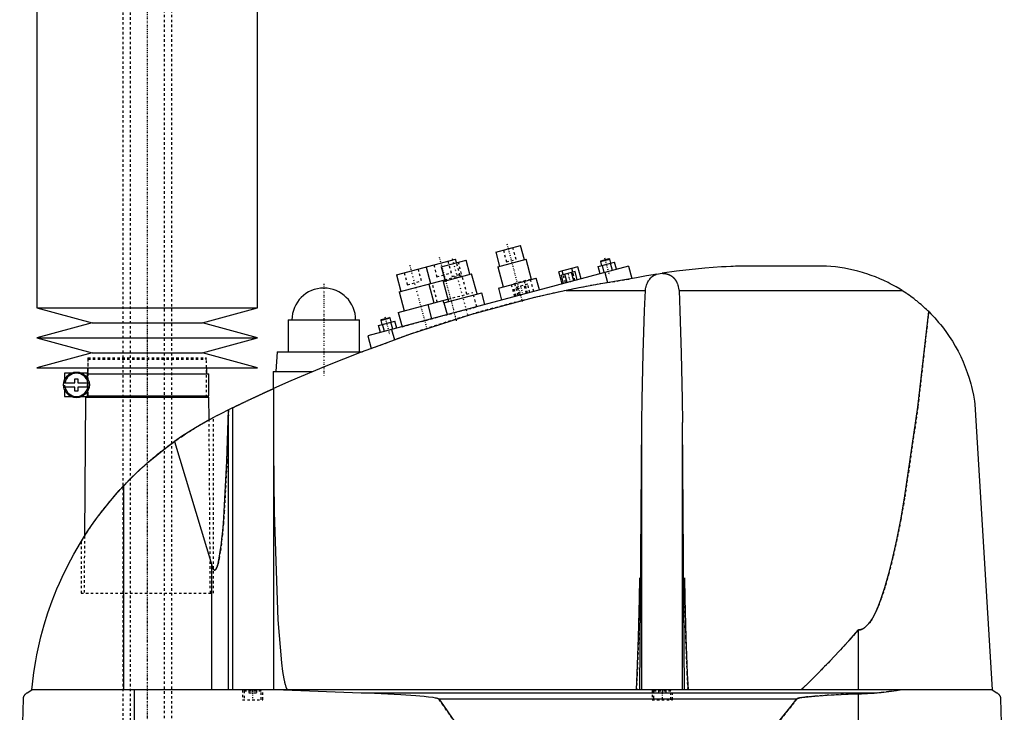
# Model space of a CAD drawing. Extents: x -602 to 139, y -144 to 599.
# Tile 3 of 7: x -602 to -200, y 68 to 351. Entities that reach past the tile are written whole.
import ezdxf

# ---------------------------------------------------------------- set-up
doc = ezdxf.new("R2010")
doc.units = 0
doc.linetypes.add('CENTER', pattern=[1.5, 0.45, -0.5, 0.05, -0.5])
doc.linetypes.add('DASHED', pattern=[2, 1, -1])
for name, color, linetype in [('AM_0', 7, 'CONTINUOUS'), ('AM_3', 7, 'DASHED'), ('AM_7', 7, 'CENTER')]:
    doc.layers.add(name, color=color, linetype=linetype)

msp = doc.modelspace()

# ---------------------------------------------------------------- linework, layer by layer
at = {"layer": 'AM_0', "color": 7, "linetype": 'CONTINUOUS'}
for p, q in [((-595, 375), (-595, 232.9)), ((-505, 232.9), (-505, 375)), ((-407.9, 255.65), (-397.76, 258.36)), ((-396.21, 252.57), (-397.76, 258.36)), ((-407.9, 255.65), (-406.35, 249.85)), ((-365.03, 252.12), (-361.65, 253.03)), ((-361.34, 252.85), (-361.65, 253.03)), ((-353.75, 249.97), (-460, 221.5)), ((-448.38, 246.36), (-424.23, 252.83)), ((-436.3, 249.59), (-434.49, 242.83)), ((-430.12, 249.69), (-419.98, 252.41)), ((-430.12, 249.69), (-428.57, 243.9)), ((-423.84, 251.38), (-424.23, 252.83)), ((-418.42, 246.62), (-419.98, 252.41)), ((-407.07, 249.66), (-395.48, 252.76)), ((-407.07, 249.66), (-404.87, 241.45)), ((-393.28, 244.55), (-395.48, 252.76)), ((-374.39, 249.72), (-382.11, 247.65)), ((-376.48, 247.5), (-376.89, 249.05)), ((-373.07, 244.79), (-374.39, 249.72)), ((-366.08, 249.77), (-359.39, 251.56)), ((-365.3, 246.87), (-366.08, 249.77)), ((-365.21, 251.82), (-361.34, 252.85)), ((-365.03, 252.12), (-365.21, 251.82)), ((-365.21, 251.82), (-364.75, 250.13)), ((-363.63, 247.32), (-364.41, 250.22)), ((-360.89, 251.16), (-361.34, 252.85)), ((-360.29, 248.22), (-361.06, 251.12)), ((-358.61, 248.67), (-359.39, 251.56)), ((-353.75, 249.97), (-352.38, 244.86)), ((-274, 250), (-305.5, 250)), ((-448.38, 246.36), (-446.56, 239.59)), ((-429.29, 243.7), (-417.7, 246.81)), ((-415.5, 238.6), (-417.7, 246.81)), ((-406.81, 240.93), (-391.35, 245.07)), ((-390.06, 240.24), (-391.35, 245.07)), ((-380.79, 242.72), (-382.11, 247.65)), ((-375.53, 247.76), (-381.11, 246.26)), ((-380.2, 242.88), (-381.11, 246.26)), ((-380.34, 246.47), (-380.76, 248.01)), ((-378.81, 243.26), (-379.71, 246.64)), ((-376.02, 244), (-376.93, 247.38)), ((-374.62, 244.38), (-375.53, 247.76)), ((-363.41, 247.38), (-362.3, 243.24)), ((-342.28, 246.66), (-340.04, 247.02)), ((-447.29, 239.4), (-428.69, 244.38)), ((-435.21, 242.63), (-433.14, 234.91)), ((-429.29, 243.7), (-427.09, 235.49)), ((-406.81, 240.93), (-405.51, 236.1)), ((-447.29, 239.4), (-445.22, 231.67)), ((-429.02, 234.98), (-413.57, 239.12)), ((-412.27, 234.29), (-413.57, 239.12)), ((-379.16, 240), (-346.87, 240)), ((-333.13, 240), (-242.19, 240)), ((-595, 232.9), (-572.5, 226.8)), ((-595, 232.9), (-505, 232.9)), ((-527.5, 226.8), (-505, 232.9)), ((-447.63, 231.03), (-427.35, 236.46)), ((-435.56, 234.26), (-434.01, 228.47)), ((-429.02, 234.98), (-427.73, 230.15)), ((-454.62, 228.12), (-451.24, 229.02)), ((-450.93, 228.85), (-451.24, 229.02)), ((-447.63, 231.03), (-446.08, 225.23)), ((-572.5, 226.8), (-595, 220.7)), ((-572.5, 226.8), (-527.5, 226.8)), ((-505, 220.7), (-527.5, 226.8)), ((-492.5, 228), (-492.5, 215)), ((-492.5, 228), (-463.5, 228)), ((-463.5, 215), (-463.5, 228)), ((-455.67, 225.77), (-448.98, 227.56)), ((-454.89, 222.87), (-455.67, 225.77)), ((-454.8, 227.81), (-450.93, 228.85)), ((-454.62, 228.12), (-454.8, 227.81)), ((-454.8, 227.81), (-454.34, 226.12)), ((-453.22, 223.32), (-454, 226.21)), ((-450.48, 227.16), (-450.93, 228.85)), ((-449.88, 224.21), (-450.65, 227.11)), ((-448.2, 224.66), (-448.98, 227.56)), ((-460, 221.5), (-458.62, 216.36)), ((-450.34, 224.09), (-449.21, 219.86)), ((-595, 220.7), (-572.5, 214.6)), ((-595, 220.7), (-505, 220.7)), ((-527.5, 214.6), (-505, 220.7)), ((-572.5, 214.6), (-595, 208.5)), ((-572.5, 214.6), (-527.5, 214.6)), ((-505, 208.5), (-527.5, 214.6)), ((-497, 215), (-497.5, 207)), ((-497, 215), (-462.27, 215)), ((-595, 208.5), (-505, 208.5)), ((-583.75, 206.3), (-583.75, 203.38)), ((-580.98, 206.3), (-583.75, 206.3)), ((-574.4, 206.3), (-576.72, 206.3)), ((-574.4, 204.29), (-574.4, 206.3)), ((-574.4, 206), (-524.85, 206)), ((-574.35, 208.5), (-574.35, 206)), ((-525.65, 206), (-525.65, 208.5)), ((-524.85, 197), (-524.85, 206)), ((-498.65, 207), (-498.65, 199.94)), ((-498.65, 207), (-482.43, 207)), ((-584.02, 202.4), (-579.45, 202.4)), ((-579.45, 202.4), (-579.45, 204)), ((-579.45, 204), (-578.25, 204)), ((-578.25, 204), (-578.25, 202.4)), ((-578.25, 202.4), (-573.68, 202.4)), ((-579.45, 200.6), (-584.02, 200.6)), ((-583.75, 199.62), (-583.75, 196.7)), ((-579.45, 199), (-579.45, 200.6)), ((-578.25, 199), (-579.45, 199)), ((-578.25, 200.6), (-578.25, 199)), ((-573.68, 200.6), (-578.25, 200.6)), ((-574.4, 196.7), (-574.4, 198.71)), ((-574.4, 197), (-524.85, 197)), ((-574.35, 197), (-574.35, 196.5)), ((-525.65, 196.5), (-525.65, 197)), ((-498.5, 200.01), (-498.5, 77.05)), ((-583.75, 196.7), (-580.98, 196.7)), ((-576.72, 196.7), (-574.4, 196.7)), ((-575.17, 196.5), (-575.58, 139.77)), ((-575.17, 196.5), (-524.83, 196.5)), ((-524.76, 187.27), (-524.83, 196.5)), ((-212.5, 193.62), (-205.5, 77.05)), ((-521.5, 189), (-515.04, 192.21)), ((-516.82, 77.05), (-516.82, 191.34)), ((-515.04, 77.05), (-515.04, 192.21)), ((-524.76, 187.27), (-523, 188.22)), ((-349.12, 77.05), (-348.33, 186.12)), ((-348.33, 77.05), (-348.33, 186.12)), ((-330.88, 77.05), (-331.67, 186.12)), ((-331.67, 77.05), (-331.67, 186.12)), ((-538.83, 178.45), (-523.7, 127.93)), ((-559.54, 77.05), (-559.54, 160.38)), ((-577, 137.5), (-575.58, 139.76)), ((-523.7, 77.05), (-523.7, 127.93)), ((-260, 77.05), (-260, 101.49)), ((-599, 75.85), (-597, 77.05)), ((-205.5, 77.05), (-597, 77.05)), ((-555.15, 16.5), (-555.15, 77.05)), ((-494.4, 77.05), (-462.76, 75.85)), ((-205.5, 77.05), (-203.5, 75.85)), ((-602, 16.5), (-600.5, 73.35)), ((-462.76, 75.85), (-252.3, 75.85)), ((-431.04, 73.35), (-285.14, 73.35)), ((-260, 16.5), (-260, 75.49)), ((-202, 73.35), (-200.5, 16.5))]:
    msp.add_line(p, q, dxfattribs=at)
for points in [[(-305.5, 250, 0), (-306.43, 249.98, 0), (-308.3, 249.94, 0), (-310.18, 249.88, 0), (-311.12, 249.84, 0), (-312.06, 249.8, 0), (-313.96, 249.72, 0), (-315.86, 249.61, 0), (-322.58, 249.13, 0), (-334.21, 247.86, 0), (-340.04, 247.02, 0)], [(-242.19, 240, 0), (-242.98, 240.49, 0), (-244.59, 241.45, 0), (-246.23, 242.36, 0), (-247.06, 242.79, 0), (-247.9, 243.22, 0), (-249.59, 244.04, 0), (-251.31, 244.8, 0), (-253.05, 245.52, 0), (-254.82, 246.19, 0), (-256.6, 246.8, 0), (-257.49, 247.09, 0), (-258.39, 247.36, 0), (-260.2, 247.87, 0), (-262.01, 248.33, 0), (-263.84, 248.73, 0), (-265.68, 249.08, 0), (-267.52, 249.38, 0), (-268.44, 249.51, 0), (-269.37, 249.62, 0), (-271.22, 249.81, 0), (-273.07, 249.95, 0), (-274, 250, 0)], [(-350.5, 245.15, 0), (-355.36, 244.4, 0), (-364.99, 242.76, 0), (-374.48, 240.96, 0), (-379.16, 240, 0)], [(-342.28, 246.66, 0), (-343.66, 246.42, 0), (-346.4, 245.94, 0), (-349.14, 245.42, 0), (-350.5, 245.15, 0)], [(-346.87, 240, 0), (-346.84, 240.25, 0), (-346.75, 240.74, 0), (-346.65, 241.22, 0), (-346.59, 241.46, 0), (-346.53, 241.7, 0), (-346.39, 242.17, 0), (-346.23, 242.63, 0), (-346.05, 243.07, 0), (-345.85, 243.5, 0), (-345.63, 243.91, 0), (-345.51, 244.11, 0), (-345.38, 244.3, 0), (-345.11, 244.67, 0), (-344.82, 245.02, 0), (-344.64, 245.21, 0), (-344.59, 245.26, 0), (-344.53, 245.32, 0), (-344.51, 245.34, 0), (-344.48, 245.37, 0), (-344.42, 245.42, 0), (-344.37, 245.47, 0), (-344.31, 245.52, 0), (-344.25, 245.57, 0), (-344.19, 245.61, 0), (-344.17, 245.64, 0), (-344.14, 245.66, 0), (-344.08, 245.71, 0), (-344.02, 245.75, 0), (-343.96, 245.8, 0), (-343.89, 245.84, 0), (-343.83, 245.89, 0), (-343.8, 245.91, 0), (-343.77, 245.93, 0), (-343.71, 245.97, 0), (-343.64, 246.01, 0), (-343.61, 246.03, 0), (-343.58, 246.05, 0), (-343.51, 246.09, 0), (-343.44, 246.13, 0), (-343.41, 246.15, 0), (-343.37, 246.17, 0), (-343.31, 246.21, 0), (-343.24, 246.25, 0), (-343.16, 246.29, 0), (-343.09, 246.32, 0), (-343.02, 246.36, 0), (-342.98, 246.38, 0), (-342.94, 246.39, 0), (-342.87, 246.43, 0), (-342.79, 246.46, 0), (-342.72, 246.49, 0), (-342.64, 246.53, 0), (-342.56, 246.56, 0), (-342.52, 246.57, 0), (-342.48, 246.59, 0), (-342.4, 246.61, 0), (-342.32, 246.64, 0), (-342.28, 246.66, 0)], [(-340.04, 247.02, 0), (-339.98, 247.02, 0), (-339.88, 247.02, 0), (-339.78, 247.02, 0), (-339.72, 247.01, 0), (-339.67, 247.01, 0), (-339.57, 247.01, 0), (-339.46, 247, 0), (-339.35, 246.99, 0), (-339.25, 246.98, 0), (-339.14, 246.97, 0), (-339.09, 246.96, 0), (-339.03, 246.96, 0), (-338.93, 246.94, 0), (-338.82, 246.93, 0), (-338.71, 246.91, 0), (-338.6, 246.89, 0), (-338.5, 246.87, 0), (-338.45, 246.86, 0), (-338.39, 246.84, 0), (-338.29, 246.82, 0), (-338.18, 246.79, 0), (-338.13, 246.78, 0), (-338.08, 246.77, 0), (-337.97, 246.74, 0), (-337.87, 246.71, 0), (-337.82, 246.69, 0), (-337.77, 246.67, 0), (-337.67, 246.64, 0), (-337.57, 246.6, 0), (-337.47, 246.57, 0), (-337.37, 246.53, 0), (-337.27, 246.49, 0), (-337.22, 246.47, 0), (-337.18, 246.45, 0), (-337.08, 246.41, 0), (-336.99, 246.36, 0), (-336.9, 246.32, 0), (-336.81, 246.27, 0), (-336.72, 246.22, 0), (-336.67, 246.2, 0), (-336.63, 246.18, 0), (-336.54, 246.13, 0), (-336.46, 246.08, 0), (-336.38, 246.03, 0), (-336.3, 245.97, 0), (-336.22, 245.92, 0), (-336.18, 245.89, 0), (-336.14, 245.87, 0), (-336.06, 245.81, 0), (-335.99, 245.76, 0), (-335.91, 245.7, 0), (-335.84, 245.64, 0), (-335.76, 245.58, 0), (-335.73, 245.55, 0), (-335.69, 245.52, 0), (-335.62, 245.46, 0), (-335.55, 245.39, 0), (-335.48, 245.33, 0), (-335.41, 245.26, 0), (-335.34, 245.2, 0), (-335.31, 245.16, 0), (-335.28, 245.13, 0), (-335.21, 245.06, 0), (-335.15, 244.99, 0), (-335.12, 244.95, 0), (-335.09, 244.92, 0), (-335.03, 244.85, 0), (-334.96, 244.77, 0), (-334.93, 244.74, 0), (-334.91, 244.7, 0), (-334.85, 244.62, 0), (-334.79, 244.55, 0), (-334.73, 244.47, 0), (-334.68, 244.39, 0), (-334.62, 244.31, 0), (-334.6, 244.27, 0), (-334.57, 244.23, 0), (-334.52, 244.15, 0), (-334.47, 244.07, 0), (-334.42, 243.99, 0), (-334.37, 243.9, 0), (-334.32, 243.82, 0), (-334.29, 243.78, 0), (-334.27, 243.73, 0), (-334.22, 243.65, 0), (-334.18, 243.56, 0), (-334.13, 243.47, 0), (-334.09, 243.38, 0), (-334.05, 243.3, 0), (-334.03, 243.25, 0), (-334.01, 243.21, 0), (-333.97, 243.11, 0), (-333.93, 243.02, 0), (-333.8, 242.7, 0), (-333.6, 242.12, 0), (-333.51, 241.83, 0), (-333.43, 241.53, 0), (-333.29, 240.92, 0), (-333.17, 240.31, 0), (-333.13, 240, 0)], [(-379.16, 240, 0), (-392.11, 237.1, 0), (-417.78, 230.27, 0), (-443.04, 222.09, 0), (-455.5, 217.5, 0)], [(-348.33, 186.12, 0), (-348.19, 195.73, 0), (-347.78, 214.34, 0), (-347.21, 231.8, 0), (-346.87, 240, 0)], [(-333.13, 240, 0), (-332.79, 231.8, 0), (-332.22, 214.34, 0), (-331.81, 195.73, 0), (-331.67, 186.12, 0)], [(-231.34, 231.39, 0), (-231.62, 231.66, 0), (-232.17, 232.2, 0), (-232.73, 232.73, 0), (-233.02, 232.99, 0), (-233.3, 233.25, 0), (-233.88, 233.76, 0), (-234.46, 234.27, 0), (-235.04, 234.77, 0), (-235.64, 235.26, 0), (-236.23, 235.75, 0), (-236.53, 235.99, 0), (-236.84, 236.23, 0), (-237.45, 236.7, 0), (-238.06, 237.16, 0), (-238.68, 237.62, 0), (-239.31, 238.07, 0), (-239.94, 238.51, 0), (-240.26, 238.73, 0), (-240.58, 238.95, 0), (-241.22, 239.37, 0), (-241.86, 239.79, 0), (-242.19, 240, 0)], [(-260, 101.49, 0), (-259.98, 101.49, 0), (-259.93, 101.49, 0), (-259.88, 101.49, 0), (-259.86, 101.5, 0), (-259.84, 101.5, 0), (-259.79, 101.5, 0), (-259.74, 101.5, 0), (-259.7, 101.51, 0), (-259.65, 101.51, 0), (-259.6, 101.52, 0), (-259.58, 101.52, 0), (-259.56, 101.52, 0), (-259.51, 101.53, 0), (-259.47, 101.53, 0), (-259.42, 101.54, 0), (-259.37, 101.55, 0), (-259.33, 101.56, 0), (-259.3, 101.56, 0), (-259.28, 101.57, 0), (-259.23, 101.58, 0), (-259.19, 101.59, 0), (-259.16, 101.6, 0), (-259.14, 101.6, 0), (-259.09, 101.61, 0), (-259.05, 101.63, 0), (-259.02, 101.63, 0), (-259, 101.64, 0), (-258.95, 101.65, 0), (-258.91, 101.67, 0), (-258.86, 101.68, 0), (-258.82, 101.7, 0), (-258.77, 101.72, 0), (-258.75, 101.72, 0), (-258.72, 101.73, 0), (-258.68, 101.75, 0), (-258.63, 101.77, 0), (-258.47, 101.84, 0), (-258.19, 101.97, 0), (-257.91, 102.13, 0), (-257.63, 102.32, 0), (-257.49, 102.42, 0), (-257.35, 102.52, 0), (-257.07, 102.75, 0), (-256.8, 103, 0), (-256.52, 103.28, 0), (-256.24, 103.57, 0), (-255.96, 103.89, 0), (-255.82, 104.06, 0), (-255.68, 104.23, 0), (-255.4, 104.6, 0), (-255.13, 104.99, 0), (-254.99, 105.19, 0), (-254.85, 105.4, 0), (-254.57, 105.83, 0), (-254.29, 106.29, 0), (-254.16, 106.52, 0), (-254.02, 106.76, 0), (-253.74, 107.26, 0), (-253.46, 107.79, 0), (-253.19, 108.34, 0), (-252.91, 108.9, 0), (-252.63, 109.5, 0), (-252.49, 109.8, 0), (-252.36, 110.11, 0), (-252.08, 110.75, 0), (-251.8, 111.41, 0), (-250.84, 113.89, 0), (-249.19, 118.8, 0), (-247.56, 124.51, 0), (-245.93, 131.02, 0), (-245.13, 134.57, 0), (-244.32, 138.32, 0), (-242.72, 146.42, 0), (-241.14, 155.29, 0), (-235.75, 192.38, 0), (-231.34, 231.39, 0)], [(-231.34, 231.39, 0), (-230.49, 230.54, 0), (-228.85, 228.8, 0), (-227.27, 227, 0), (-226.51, 226.08, 0), (-225.76, 225.15, 0), (-224.33, 223.25, 0), (-222.97, 221.3, 0), (-221.68, 219.31, 0), (-220.48, 217.28, 0), (-219.34, 215.2, 0), (-218.8, 214.15, 0), (-218.29, 213.09, 0), (-217.31, 210.94, 0), (-216.41, 208.76, 0), (-215.58, 206.54, 0), (-214.84, 204.28, 0), (-214.17, 201.98, 0), (-213.87, 200.82, 0), (-213.59, 199.65, 0), (-213.09, 197.27, 0), (-212.68, 194.85, 0), (-212.5, 193.62, 0)], [(-455.5, 217.5, 0), (-462.76, 214.82, 0), (-477.17, 209.17, 0), (-491.43, 203.15, 0), (-498.5, 200.01, 0)], [(-515.04, 192.21, 0), (-515, 192.23, 0), (-514.92, 192.27, 0), (-514.83, 192.31, 0), (-514.79, 192.34, 0), (-514.74, 192.36, 0), (-514.64, 192.41, 0), (-514.54, 192.46, 0), (-514.43, 192.51, 0), (-514.31, 192.57, 0), (-514.19, 192.63, 0), (-514.13, 192.66, 0), (-514.07, 192.69, 0), (-513.94, 192.75, 0), (-513.81, 192.82, 0), (-513.67, 192.88, 0), (-513.53, 192.95, 0), (-513.39, 193.02, 0), (-513.32, 193.05, 0), (-513.24, 193.09, 0), (-513.09, 193.16, 0), (-512.94, 193.23, 0), (-512.87, 193.27, 0), (-512.79, 193.31, 0), (-512.63, 193.39, 0), (-512.47, 193.47, 0), (-512.38, 193.51, 0), (-512.3, 193.55, 0), (-512.13, 193.63, 0), (-511.95, 193.71, 0), (-511.77, 193.8, 0), (-511.59, 193.89, 0), (-511.4, 193.98, 0), (-511.31, 194.02, 0), (-511.22, 194.07, 0), (-511.02, 194.16, 0), (-510.83, 194.26, 0), (-510.63, 194.35, 0), (-510.43, 194.45, 0), (-510.23, 194.54, 0), (-510.13, 194.59, 0), (-510.03, 194.64, 0), (-509.82, 194.74, 0), (-509.61, 194.84, 0), (-509.41, 194.94, 0), (-509.2, 195.04, 0), (-508.99, 195.14, 0), (-508.88, 195.19, 0), (-508.78, 195.24, 0), (-508.57, 195.34, 0), (-508.36, 195.44, 0), (-508.15, 195.54, 0), (-507.94, 195.64, 0), (-507.73, 195.73, 0), (-507.62, 195.78, 0), (-507.52, 195.83, 0), (-507.31, 195.93, 0), (-507.11, 196.03, 0), (-506.91, 196.12, 0), (-506.7, 196.22, 0), (-506.49, 196.32, 0), (-506.39, 196.37, 0), (-506.29, 196.41, 0), (-506.08, 196.51, 0), (-505.87, 196.61, 0), (-505.76, 196.66, 0), (-505.66, 196.71, 0), (-505.45, 196.81, 0), (-505.24, 196.91, 0), (-505.13, 196.96, 0), (-505.03, 197.01, 0), (-504.82, 197.1, 0), (-504.61, 197.2, 0), (-504.4, 197.3, 0), (-504.19, 197.39, 0), (-503.98, 197.49, 0), (-503.88, 197.54, 0), (-503.78, 197.59, 0), (-503.58, 197.68, 0), (-503.38, 197.77, 0), (-503.18, 197.86, 0), (-502.98, 197.95, 0), (-502.79, 198.04, 0), (-502.69, 198.09, 0), (-502.6, 198.13, 0), (-502.41, 198.22, 0), (-502.23, 198.3, 0), (-502.05, 198.39, 0), (-501.87, 198.47, 0), (-501.7, 198.55, 0), (-501.61, 198.59, 0), (-501.53, 198.62, 0), (-501.37, 198.7, 0), (-501.2, 198.77, 0), (-501.05, 198.85, 0), (-500.9, 198.91, 0), (-500.75, 198.98, 0), (-500.68, 199.02, 0), (-500.6, 199.05, 0), (-500.46, 199.11, 0), (-500.32, 199.18, 0), (-500.19, 199.24, 0), (-500.05, 199.3, 0), (-499.92, 199.36, 0), (-499.86, 199.39, 0), (-499.8, 199.42, 0), (-499.68, 199.47, 0), (-499.57, 199.52, 0), (-499.51, 199.55, 0), (-499.46, 199.57, 0), (-499.35, 199.62, 0), (-499.25, 199.66, 0), (-499.21, 199.69, 0), (-499.16, 199.71, 0), (-499.07, 199.75, 0), (-498.99, 199.78, 0), (-498.91, 199.82, 0), (-498.84, 199.85, 0), (-498.78, 199.88, 0), (-498.75, 199.89, 0), (-498.73, 199.9, 0), (-498.67, 199.93, 0), (-498.63, 199.95, 0), (-498.59, 199.96, 0), (-498.56, 199.98, 0), (-498.54, 199.99, 0), (-498.53, 199.99, 0), (-498.52, 200, 0), (-498.51, 200, 0), (-498.5, 200.01, 0), (-498.5, 200.01, 0)], [(-521.5, 189, 0), (-524.49, 187.42, 0), (-530.36, 184.04, 0), (-536.05, 180.38, 0), (-538.83, 178.45, 0)], [(-523.7, 127.93, 0), (-523.67, 127.8, 0), (-523.59, 127.55, 0), (-523.51, 127.33, 0), (-523.47, 127.22, 0), (-523.43, 127.12, 0), (-523.35, 126.92, 0), (-523.27, 126.75, 0), (-523.19, 126.59, 0), (-523.11, 126.45, 0), (-523.03, 126.32, 0), (-522.99, 126.27, 0), (-522.99, 126.26, 0), (-522.97, 126.24, 0), (-522.96, 126.22, 0), (-522.96, 126.22, 0), (-522.95, 126.21, 0), (-522.94, 126.19, 0), (-522.92, 126.18, 0), (-522.91, 126.16, 0), (-522.9, 126.15, 0), (-522.88, 126.13, 0), (-522.88, 126.13, 0), (-522.87, 126.12, 0), (-522.86, 126.11, 0), (-522.84, 126.09, 0), (-522.83, 126.08, 0), (-522.82, 126.07, 0), (-522.8, 126.06, 0), (-522.8, 126.05, 0), (-522.79, 126.05, 0), (-522.78, 126.04, 0), (-522.76, 126.03, 0), (-522.75, 126.02, 0), (-522.74, 126.01, 0), (-522.72, 126, 0), (-522.72, 126, 0), (-522.71, 125.99, 0), (-522.7, 125.99, 0), (-522.68, 125.98, 0), (-522.67, 125.97, 0), (-522.66, 125.97, 0), (-522.64, 125.96, 0), (-522.64, 125.96, 0), (-522.63, 125.96, 0), (-522.62, 125.95, 0), (-522.6, 125.95, 0), (-522.59, 125.95, 0), (-522.58, 125.94, 0), (-522.56, 125.94, 0), (-522.56, 125.94, 0), (-522.55, 125.94, 0), (-522.54, 125.94, 0), (-522.52, 125.94, 0), (-522.52, 125.94, 0), (-522.51, 125.94, 0), (-522.5, 125.94, 0), (-522.48, 125.94, 0), (-522.48, 125.94, 0), (-522.47, 125.94, 0), (-522.46, 125.94, 0), (-522.44, 125.94, 0), (-522.43, 125.94, 0), (-522.42, 125.94, 0), (-522.4, 125.95, 0), (-522.4, 125.95, 0), (-522.39, 125.95, 0), (-522.38, 125.96, 0), (-522.36, 125.96, 0), (-522.35, 125.97, 0), (-522.34, 125.97, 0), (-522.32, 125.98, 0), (-522.32, 125.98, 0), (-522.31, 125.98, 0), (-522.3, 125.99, 0), (-522.28, 126, 0), (-522.28, 126, 0), (-522.27, 126.01, 0), (-522.26, 126.01, 0), (-522.24, 126.02, 0), (-522.24, 126.03, 0), (-522.23, 126.03, 0), (-522.22, 126.04, 0), (-522.2, 126.05, 0), (-522.19, 126.06, 0), (-522.18, 126.08, 0), (-522.16, 126.09, 0), (-522.16, 126.09, 0), (-522.15, 126.1, 0), (-522.14, 126.11, 0), (-522.13, 126.13, 0), (-522.11, 126.14, 0), (-522.1, 126.15, 0), (-522.09, 126.17, 0), (-522.08, 126.18, 0), (-522.07, 126.18, 0), (-522.06, 126.2, 0), (-522.05, 126.22, 0), (-522.04, 126.22, 0), (-522.03, 126.23, 0), (-522.02, 126.25, 0), (-522.01, 126.27, 0), (-522, 126.28, 0), (-521.99, 126.29, 0), (-521.98, 126.3, 0), (-521.97, 126.32, 0), (-521.92, 126.39, 0), (-521.84, 126.53, 0), (-521.76, 126.68, 0), (-521.68, 126.85, 0), (-521.6, 127.03, 0), (-521.56, 127.13, 0), (-521.52, 127.24, 0), (-521.45, 127.46, 0), (-521.37, 127.69, 0), (-521.29, 127.95, 0), (-521.21, 128.22, 0), (-521.13, 128.5, 0), (-521.09, 128.65, 0), (-521.06, 128.81, 0), (-520.98, 129.13, 0), (-520.9, 129.47, 0), (-520.63, 130.78, 0), (-520.19, 133.5, 0), (-519.75, 136.79, 0), (-519.54, 138.64, 0), (-519.34, 140.63, 0), (-518.94, 145, 0), (-518.57, 149.87, 0), (-517.47, 170.39, 0), (-516.84, 191.33, 0)], [(-559.54, 160.38, 0), (-556.34, 163.67, 0), (-549.63, 169.92, 0), (-542.52, 175.73, 0), (-538.83, 178.45, 0)], [(-498.5, 174.82, 0), (-498.3, 149.52, 0), (-496.74, 105.69, 0), (-495.27, 88.1, 0), (-494.8, 84.49, 0), (-494.3, 81.58, 0), (-494.05, 80.38, 0), (-494.01, 80.2, 0), (-493.93, 79.85, 0), (-493.84, 79.52, 0), (-493.8, 79.37, 0), (-493.76, 79.22, 0), (-493.67, 78.93, 0), (-493.58, 78.66, 0), (-493.5, 78.41, 0), (-493.41, 78.19, 0), (-493.33, 77.98, 0), (-493.28, 77.89, 0), (-493.24, 77.8, 0), (-493.15, 77.63, 0), (-493.07, 77.49, 0), (-493.02, 77.41, 0), (-493, 77.39, 0), (-492.99, 77.37, 0), (-492.98, 77.36, 0), (-492.97, 77.35, 0), (-492.96, 77.33, 0), (-492.94, 77.32, 0), (-492.93, 77.3, 0), (-492.91, 77.28, 0), (-492.9, 77.27, 0), (-492.89, 77.26, 0), (-492.89, 77.25, 0), (-492.87, 77.24, 0), (-492.86, 77.22, 0), (-492.84, 77.21, 0), (-492.83, 77.2, 0), (-492.81, 77.18, 0), (-492.81, 77.18, 0), (-492.8, 77.17, 0), (-492.78, 77.16, 0), (-492.77, 77.15, 0), (-492.76, 77.14, 0), (-492.75, 77.14, 0), (-492.74, 77.13, 0), (-492.73, 77.12, 0), (-492.72, 77.11, 0), (-492.71, 77.11, 0), (-492.7, 77.1, 0), (-492.68, 77.09, 0), (-492.67, 77.09, 0), (-492.65, 77.08, 0), (-492.64, 77.08, 0), (-492.63, 77.07, 0), (-492.62, 77.07, 0), (-492.61, 77.07, 0), (-492.59, 77.06, 0), (-492.58, 77.06, 0), (-492.57, 77.06, 0), (-492.55, 77.05, 0), (-492.54, 77.05, 0), (-492.54, 77.05, 0), (-492.52, 77.05, 0), (-492.51, 77.05, 0), (-492.5, 77.05, 0)], [(-597, 77.05, 0), (-596.77, 79.37, 0), (-596.18, 84.09, 0), (-595.42, 88.89, 0), (-594.97, 91.32, 0), (-594.47, 93.75, 0), (-593.33, 98.65, 0), (-591.99, 103.56, 0), (-590.47, 108.47, 0), (-588.74, 113.37, 0), (-586.83, 118.23, 0), (-585.8, 120.64, 0), (-584.72, 123.04, 0), (-582.42, 127.8, 0), (-579.93, 132.47, 0), (-577.27, 137.05, 0), (-574.44, 141.53, 0), (-571.45, 145.88, 0), (-569.89, 148.01, 0), (-568.3, 150.11, 0), (-564.99, 154.24, 0), (-561.41, 158.34, 0), (-559.54, 160.38, 0)], [(-350.53, 77.05, 0), (-350.19, 83.72, 0), (-349.64, 98.37, 0), (-349.25, 114.39, 0), (-349.12, 122.75, 0)], [(-330.88, 122.75, 0), (-330.75, 114.39, 0), (-330.36, 98.37, 0), (-329.81, 83.72, 0), (-329.47, 77.05, 0)], [(-283.32, 77.05, 0), (-279.43, 80.82, 0), (-271.66, 88.72, 0), (-263.89, 97.11, 0), (-260, 101.49, 0)], [(-252.3, 75.85, 0), (-250.72, 75.99, 0), (-247.58, 76.34, 0), (-244.47, 76.79, 0), (-242.93, 77.05, 0)], [(-600.5, 73.35, 0), (-600.5, 73.35, 0), (-600.5, 73.36, 0), (-600.5, 73.37, 0), (-600.5, 73.38, 0), (-600.5, 73.38, 0), (-600.5, 73.39, 0), (-600.5, 73.4, 0), (-600.5, 73.43, 0), (-600.49, 73.48, 0), (-600.49, 73.51, 0), (-600.49, 73.53, 0), (-600.48, 73.58, 0), (-600.48, 73.63, 0), (-600.47, 73.68, 0), (-600.46, 73.73, 0), (-600.46, 73.78, 0), (-600.45, 73.8, 0), (-600.45, 73.82, 0), (-600.44, 73.86, 0), (-600.43, 73.9, 0), (-600.42, 73.94, 0), (-600.41, 73.98, 0), (-600.4, 74.02, 0), (-600.4, 74.04, 0), (-600.39, 74.05, 0), (-600.38, 74.09, 0), (-600.37, 74.12, 0), (-600.37, 74.14, 0), (-600.36, 74.16, 0), (-600.35, 74.19, 0), (-600.34, 74.22, 0), (-600.33, 74.24, 0), (-600.33, 74.26, 0), (-600.32, 74.29, 0), (-600.3, 74.32, 0), (-600.26, 74.43, 0), (-600.18, 74.59, 0), (-600.1, 74.75, 0), (-600.02, 74.88, 0), (-599.94, 75, 0), (-599.9, 75.06, 0), (-599.86, 75.11, 0), (-599.77, 75.22, 0), (-599.67, 75.32, 0), (-599.58, 75.41, 0), (-599.48, 75.51, 0), (-599.38, 75.59, 0), (-599.33, 75.63, 0), (-599.27, 75.67, 0), (-599.17, 75.75, 0), (-599.06, 75.82, 0), (-599, 75.85, 0)], [(-462.76, 75.85, 0), (-457.28, 75.66, 0), (-446.52, 75.14, 0), (-440.47, 74.74, 0), (-438.78, 74.6, 0), (-437.11, 74.45, 0), (-436.23, 74.36, 0), (-435.34, 74.26, 0), (-433.54, 74.02, 0), (-432.52, 73.85, 0), (-432.24, 73.79, 0), (-431.96, 73.73, 0), (-431.83, 73.69, 0), (-431.69, 73.65, 0), (-431.54, 73.61, 0), (-431.49, 73.59, 0), (-431.44, 73.57, 0), (-431.42, 73.57, 0), (-431.4, 73.56, 0), (-431.35, 73.54, 0), (-431.3, 73.52, 0), (-431.26, 73.5, 0), (-431.22, 73.48, 0), (-431.17, 73.45, 0), (-431.15, 73.44, 0), (-431.13, 73.43, 0), (-431.11, 73.41, 0), (-431.1, 73.41, 0), (-431.1, 73.4, 0), (-431.09, 73.4, 0), (-431.09, 73.4, 0), (-431.09, 73.39, 0), (-431.08, 73.39, 0), (-431.07, 73.38, 0), (-431.07, 73.38, 0), (-431.06, 73.37, 0), (-431.06, 73.37, 0), (-431.06, 73.37, 0), (-431.05, 73.36, 0), (-431.05, 73.35, 0), (-431.04, 73.35, 0)], [(-431.04, 73.35, 0), (-429.24, 70.69, 0), (-425.62, 65.55, 0), (-422.01, 60.66, 0), (-420.21, 58.31, 0), (-418.4, 56.02, 0), (-414.79, 51.62, 0), (-411.17, 47.47, 0), (-407.56, 43.57, 0), (-403.95, 39.92, 0), (-400.33, 36.51, 0), (-398.53, 34.9, 0), (-396.72, 33.35, 0), (-393.11, 30.44, 0), (-389.49, 27.78, 0), (-385.88, 25.36, 0), (-382.26, 23.19, 0), (-378.65, 21.27, 0), (-376.84, 20.41, 0), (-375.04, 19.6, 0), (-371.42, 18.17, 0), (-367.81, 17, 0), (-366, 16.5, 0)], [(-366, 16.5, 0), (-363.75, 16.74, 0), (-359.26, 17.45, 0), (-354.77, 18.47, 0), (-352.52, 19.09, 0), (-350.27, 19.79, 0), (-345.78, 21.42, 0), (-341.29, 23.35, 0), (-336.8, 25.59, 0), (-332.3, 28.14, 0), (-327.81, 30.99, 0), (-325.56, 32.53, 0), (-323.32, 34.15, 0), (-318.83, 37.61, 0), (-314.33, 41.38, 0), (-309.84, 45.46, 0), (-305.35, 49.84, 0), (-300.86, 54.53, 0), (-298.61, 56.99, 0), (-296.37, 59.53, 0), (-291.88, 64.83, 0), (-287.39, 70.43, 0), (-285.14, 73.35, 0)], [(-285.14, 73.35, 0), (-285.14, 73.35, 0), (-285.13, 73.36, 0), (-285.13, 73.36, 0), (-285.13, 73.36, 0), (-285.12, 73.37, 0), (-285.12, 73.37, 0), (-285.12, 73.37, 0), (-285.11, 73.38, 0), (-285.11, 73.38, 0), (-285.1, 73.39, 0), (-285.1, 73.39, 0), (-285.09, 73.39, 0), (-285.09, 73.39, 0), (-285.08, 73.4, 0), (-285.07, 73.41, 0), (-285.05, 73.42, 0), (-285.03, 73.43, 0), (-285, 73.45, 0), (-284.96, 73.47, 0), (-284.93, 73.48, 0), (-284.9, 73.5, 0), (-284.86, 73.51, 0), (-284.84, 73.52, 0), (-284.83, 73.52, 0), (-284.79, 73.54, 0), (-284.76, 73.55, 0), (-284.63, 73.59, 0), (-284.52, 73.62, 0), (-284.41, 73.65, 0), (-284.18, 73.71, 0), (-283.95, 73.76, 0), (-283.13, 73.91, 0), (-281.81, 74.09, 0), (-281.15, 74.17, 0), (-280.47, 74.24, 0), (-279.1, 74.38, 0), (-277.71, 74.5, 0), (-272.73, 74.85, 0), (-264.12, 75.31, 0), (-260, 75.49, 0)], [(-260, 75.49, 0), (-258.77, 75.5, 0), (-256.22, 75.59, 0), (-253.62, 75.75, 0), (-252.3, 75.85, 0)], [(-203.5, 75.85, 0), (-203.44, 75.82, 0), (-203.33, 75.75, 0), (-203.23, 75.67, 0), (-203.18, 75.63, 0), (-203.12, 75.59, 0), (-203.02, 75.51, 0), (-202.93, 75.42, 0), (-202.83, 75.32, 0), (-202.74, 75.22, 0), (-202.65, 75.12, 0), (-202.61, 75.06, 0), (-202.57, 75.01, 0), (-202.48, 74.89, 0), (-202.4, 74.76, 0), (-202.32, 74.61, 0), (-202.25, 74.44, 0), (-202.2, 74.34, 0), (-202.19, 74.31, 0), (-202.18, 74.27, 0), (-202.17, 74.26, 0), (-202.17, 74.24, 0), (-202.16, 74.21, 0), (-202.14, 74.17, 0), (-202.14, 74.16, 0), (-202.13, 74.14, 0), (-202.12, 74.11, 0), (-202.11, 74.07, 0), (-202.11, 74.05, 0), (-202.1, 74.03, 0), (-202.09, 74, 0), (-202.08, 73.96, 0), (-202.07, 73.92, 0), (-202.06, 73.88, 0), (-202.06, 73.84, 0), (-202.05, 73.81, 0), (-202.05, 73.79, 0), (-202.04, 73.74, 0), (-202.03, 73.7, 0), (-202.02, 73.65, 0), (-202.02, 73.59, 0), (-202.01, 73.54, 0), (-202.01, 73.52, 0), (-202.01, 73.51, 0), (-202.01, 73.5, 0), (-202.01, 73.49, 0), (-202.01, 73.49, 0), (-202.01, 73.48, 0), (-202.01, 73.47, 0), (-202.01, 73.47, 0), (-202.01, 73.46, 0), (-202, 73.45, 0), (-202, 73.44, 0), (-202, 73.43, 0), (-202, 73.43, 0), (-202, 73.42, 0), (-202, 73.41, 0), (-202, 73.4, 0), (-202, 73.39, 0), (-202, 73.38, 0), (-202, 73.38, 0), (-202, 73.37, 0), (-202, 73.36, 0), (-202, 73.35, 0), (-202, 73.35, 0)]]:
    msp.add_polyline3d(points, dxfattribs=at)
msp.add_circle((-578.85, 201.5), 5.25, dxfattribs=at)
for centre, radius, start, end in [((-478, 228), 13, 0, 180), ((-578.85, 201.5), 4.75, 10.9221, 169.0779), ((-578.85, 201.5), 4.75, 190.9221, 349.0779)]:
    msp.add_arc(centre, radius, start, end, dxfattribs=at)
at = {"layer": 'AM_3', "color": 6, "linetype": 'DASHED'}
for p, q in [((-557, 565.5), (-557, -110.5)), ((-543, -110.5), (-543, 565.5)), ((-560, 553.5), (-560, -80.5)), ((-540, -70.5), (-540, 553.5)), ((-399.6, 252.69), (-400.9, 257.52)), ((-404.76, 256.49), (-403.47, 251.66)), ((-433.16, 250.43), (-431.87, 245.6)), ((-427.37, 251.98), (-425.68, 245.71)), ((-422.42, 246.06), (-423.84, 251.38)), ((-421.82, 246.74), (-423.12, 251.57)), ((-403.47, 251.66), (-399.6, 252.69)), ((-445.24, 247.2), (-443.94, 242.37)), ((-438.15, 243.92), (-439.44, 248.75)), ((-431.87, 245.6), (-426.07, 247.15)), ((-428.69, 244.38), (-421.69, 246.26)), ((-425.68, 245.71), (-421.82, 246.74)), ((-419.62, 238.53), (-421.69, 246.26)), ((-379.44, 243.09), (-380.34, 246.47)), ((-379.82, 246.61), (-378.91, 243.23)), ((-375.92, 244.03), (-376.82, 247.41)), ((-375.57, 244.12), (-376.48, 247.5)), ((-443.94, 242.37), (-438.15, 243.92)), ((-431.7, 235.3), (-433.77, 243.02)), ((-393.71, 244.54), (-401.43, 242.47)), ((-400.11, 237.55), (-401.43, 242.47)), ((-394.85, 242.58), (-400.43, 241.09)), ((-399.52, 237.71), (-400.43, 241.09)), ((-398.76, 237.91), (-400.08, 242.84)), ((-399.13, 241.43), (-398.23, 238.05)), ((-398.13, 238.08), (-399.03, 241.46)), ((-395.34, 238.83), (-396.24, 242.21)), ((-394.89, 238.95), (-396.21, 243.87)), ((-395.23, 238.85), (-396.14, 242.23)), ((-393.94, 239.2), (-394.85, 242.58)), ((-392.39, 239.62), (-393.71, 244.54)), ((-362.3, 243.24), (-352.38, 244.86)), ((-427.35, 236.46), (-417.21, 239.18)), ((-415.65, 233.38), (-417.21, 239.18)), ((-446.08, 225.23), (-415.65, 233.38)), ((-429.02, 234.98), (-429.28, 235.94)), ((-458.62, 216.36), (-449.21, 219.86)), ((-574.17, 212.5), (-574.17, 196.5)), ((-574.17, 212.5), (-525.83, 212.5)), ((-573.67, 212.5), (-574.17, 212)), ((-574.17, 212), (-574.17, 196.5)), ((-574.17, 212), (-525.83, 212)), ((-525.83, 212), (-526.33, 212.5)), ((-525.83, 196.5), (-525.83, 212.5)), ((-525.83, 196.5), (-525.83, 212)), ((-576.72, 206.3), (-580.98, 206.3)), ((-583.75, 203.38), (-583.75, 199.62)), ((-574.4, 198.71), (-574.4, 204.29)), ((-574.16, 199.15), (-574.16, 203.85)), ((-580.98, 196.7), (-576.72, 196.7)), ((-524.25, 116.5), (-524.76, 187.27)), ((-523, 116.5), (-523, 188.22)), ((-577, 137.5), (-577, 116.5)), ((-575.58, 139.77), (-575.75, 116.5)), ((-577, 116.5), (-523, 116.5)), ((-511.15, 77.05), (-511.15, 73.05)), ((-510.1, 77.05), (-510.5, 76.65)), ((-510.5, 76.65), (-510.5, 73.05)), ((-510.5, 76.65), (-503.5, 76.65)), ((-508.5, 77.05), (-508.5, 75.8)), ((-507, 77.05), (-507, 75.8)), ((-505.5, 77.05), (-505.5, 75.8)), ((-503.5, 76.65), (-503.9, 77.05)), ((-503.5, 73.05), (-503.5, 76.65)), ((-502.85, 73.05), (-502.85, 77.05)), ((-344.15, 77.05), (-344.15, 73.05)), ((-343.1, 77.05), (-343.5, 76.65)), ((-343.5, 76.65), (-343.5, 73.05)), ((-343.5, 76.65), (-336.5, 76.65)), ((-341.5, 77.05), (-341.5, 75.8)), ((-340, 77.05), (-340, 75.8)), ((-338.5, 77.05), (-338.5, 75.8)), ((-336.5, 76.65), (-336.9, 77.05)), ((-336.5, 73.05), (-336.5, 76.65)), ((-335.85, 73.05), (-335.85, 77.05)), ((-511.15, 73.05), (-502.85, 73.05)), ((-508.5, 75.8), (-505.5, 75.8)), ((-344.15, 73.05), (-335.85, 73.05)), ((-341.5, 75.8), (-338.5, 75.8))]:
    msp.add_line(p, q, dxfattribs=at)
for points in [[(-231.34, 231.39, 0), (-235.75, 192.38, 0), (-241.14, 155.29, 0), (-242.72, 146.42, 0), (-244.32, 138.32, 0), (-245.13, 134.57, 0), (-245.93, 131.02, 0), (-247.56, 124.51, 0), (-249.19, 118.8, 0), (-250.84, 113.89, 0), (-251.8, 111.41, 0), (-252.08, 110.75, 0), (-252.36, 110.11, 0), (-252.49, 109.8, 0), (-252.63, 109.5, 0), (-252.91, 108.9, 0), (-253.19, 108.34, 0), (-253.46, 107.79, 0), (-253.74, 107.26, 0), (-254.02, 106.76, 0), (-254.16, 106.52, 0), (-254.29, 106.29, 0), (-254.57, 105.83, 0), (-254.85, 105.4, 0), (-254.99, 105.19, 0), (-255.13, 104.99, 0), (-255.4, 104.6, 0), (-255.68, 104.23, 0), (-255.82, 104.06, 0), (-255.96, 103.89, 0), (-256.24, 103.57, 0), (-256.52, 103.28, 0), (-256.8, 103, 0), (-257.07, 102.75, 0), (-257.35, 102.52, 0), (-257.49, 102.42, 0), (-257.63, 102.32, 0), (-257.91, 102.13, 0), (-258.19, 101.97, 0), (-258.47, 101.84, 0), (-258.63, 101.77, 0), (-258.68, 101.75, 0), (-258.72, 101.73, 0), (-258.75, 101.72, 0), (-258.77, 101.72, 0), (-258.82, 101.7, 0), (-258.86, 101.68, 0), (-258.91, 101.67, 0), (-258.95, 101.65, 0), (-259, 101.64, 0), (-259.02, 101.63, 0), (-259.05, 101.63, 0), (-259.09, 101.61, 0), (-259.14, 101.6, 0), (-259.16, 101.6, 0), (-259.19, 101.59, 0), (-259.23, 101.58, 0), (-259.28, 101.57, 0), (-259.3, 101.56, 0), (-259.33, 101.56, 0), (-259.37, 101.55, 0), (-259.42, 101.54, 0), (-259.47, 101.53, 0), (-259.51, 101.53, 0), (-259.56, 101.52, 0), (-259.58, 101.52, 0), (-259.6, 101.52, 0), (-259.65, 101.51, 0), (-259.7, 101.51, 0), (-259.74, 101.5, 0), (-259.79, 101.5, 0), (-259.84, 101.5, 0), (-259.86, 101.5, 0), (-259.88, 101.49, 0), (-259.93, 101.49, 0), (-259.98, 101.49, 0), (-260, 101.49, 0)], [(-516.84, 191.33, 0), (-517.47, 170.39, 0), (-518.57, 149.87, 0), (-518.94, 145, 0), (-519.34, 140.63, 0), (-519.54, 138.64, 0), (-519.75, 136.79, 0), (-520.19, 133.5, 0), (-520.63, 130.78, 0), (-520.9, 129.47, 0), (-520.98, 129.13, 0), (-521.06, 128.81, 0), (-521.09, 128.65, 0), (-521.13, 128.5, 0), (-521.21, 128.22, 0), (-521.29, 127.95, 0), (-521.37, 127.69, 0), (-521.45, 127.46, 0), (-521.52, 127.24, 0), (-521.56, 127.13, 0), (-521.6, 127.03, 0), (-521.68, 126.85, 0), (-521.76, 126.68, 0), (-521.84, 126.53, 0), (-521.92, 126.39, 0), (-521.97, 126.32, 0), (-521.98, 126.3, 0), (-521.99, 126.29, 0), (-522, 126.28, 0), (-522.01, 126.27, 0), (-522.02, 126.25, 0), (-522.03, 126.23, 0), (-522.04, 126.22, 0), (-522.05, 126.22, 0), (-522.06, 126.2, 0), (-522.07, 126.18, 0), (-522.08, 126.18, 0), (-522.09, 126.17, 0), (-522.1, 126.15, 0), (-522.11, 126.14, 0), (-522.13, 126.13, 0), (-522.14, 126.11, 0), (-522.15, 126.1, 0), (-522.16, 126.09, 0), (-522.16, 126.09, 0), (-522.18, 126.08, 0), (-522.19, 126.06, 0), (-522.2, 126.05, 0), (-522.22, 126.04, 0), (-522.23, 126.03, 0), (-522.24, 126.03, 0), (-522.24, 126.02, 0), (-522.26, 126.01, 0), (-522.27, 126.01, 0), (-522.28, 126, 0), (-522.28, 126, 0), (-522.3, 125.99, 0), (-522.31, 125.98, 0), (-522.32, 125.98, 0), (-522.32, 125.98, 0), (-522.34, 125.97, 0), (-522.35, 125.97, 0), (-522.36, 125.96, 0), (-522.38, 125.96, 0), (-522.39, 125.95, 0), (-522.4, 125.95, 0), (-522.4, 125.95, 0), (-522.42, 125.94, 0), (-522.43, 125.94, 0), (-522.44, 125.94, 0), (-522.46, 125.94, 0), (-522.47, 125.94, 0), (-522.48, 125.94, 0), (-522.48, 125.94, 0), (-522.5, 125.94, 0), (-522.51, 125.94, 0), (-522.52, 125.94, 0), (-522.52, 125.94, 0), (-522.54, 125.94, 0), (-522.55, 125.94, 0), (-522.56, 125.94, 0), (-522.56, 125.94, 0), (-522.58, 125.94, 0), (-522.59, 125.95, 0), (-522.6, 125.95, 0), (-522.62, 125.95, 0), (-522.63, 125.96, 0), (-522.64, 125.96, 0), (-522.64, 125.96, 0), (-522.66, 125.97, 0), (-522.67, 125.97, 0), (-522.68, 125.98, 0), (-522.7, 125.99, 0), (-522.71, 125.99, 0), (-522.72, 126, 0), (-522.72, 126, 0), (-522.74, 126.01, 0), (-522.75, 126.02, 0), (-522.76, 126.03, 0), (-522.78, 126.04, 0), (-522.79, 126.05, 0), (-522.8, 126.05, 0), (-522.8, 126.06, 0), (-522.82, 126.07, 0), (-522.83, 126.08, 0), (-522.84, 126.09, 0), (-522.86, 126.11, 0), (-522.87, 126.12, 0), (-522.88, 126.13, 0), (-522.88, 126.13, 0), (-522.9, 126.15, 0), (-522.91, 126.16, 0), (-522.92, 126.18, 0), (-522.94, 126.19, 0), (-522.95, 126.21, 0), (-522.96, 126.22, 0), (-522.96, 126.22, 0), (-522.97, 126.24, 0), (-522.99, 126.26, 0), (-522.99, 126.27, 0), (-523, 126.28, 0), (-523.01, 126.3, 0), (-523.03, 126.31, 0), (-523.03, 126.32, 0), (-523.04, 126.33, 0), (-523.05, 126.35, 0), (-523.07, 126.37, 0), (-523.11, 126.45, 0), (-523.19, 126.59, 0), (-523.27, 126.75, 0), (-523.35, 126.92, 0), (-523.43, 127.12, 0), (-523.47, 127.22, 0), (-523.51, 127.33, 0), (-523.59, 127.55, 0), (-523.67, 127.8, 0), (-523.7, 127.93, 0)], [(-575.58, 139.76, 0), (-575.47, 139.94, 0), (-575.25, 140.29, 0), (-575.01, 140.66, 0), (-574.88, 140.86, 0), (-574.75, 141.05, 0), (-574.49, 141.46, 0), (-574.21, 141.88, 0), (-573.92, 142.31, 0), (-573.62, 142.75, 0), (-573.32, 143.21, 0), (-573.16, 143.43, 0), (-573, 143.67, 0), (-572.68, 144.14, 0), (-572.35, 144.61, 0), (-572.01, 145.09, 0), (-571.67, 145.57, 0), (-571.32, 146.06, 0), (-571.15, 146.3, 0), (-570.97, 146.55, 0), (-570.62, 147.03, 0), (-570.26, 147.52, 0), (-570.08, 147.77, 0), (-569.89, 148.02, 0), (-569.52, 148.52, 0), (-569.13, 149.03, 0), (-568.94, 149.28, 0), (-568.74, 149.54, 0), (-568.34, 150.06, 0), (-567.93, 150.58, 0), (-567.52, 151.11, 0), (-567.1, 151.65, 0), (-566.67, 152.19, 0), (-566.45, 152.46, 0), (-566.23, 152.73, 0), (-565.78, 153.27, 0), (-565.33, 153.82, 0), (-564.88, 154.37, 0), (-564.41, 154.92, 0), (-563.94, 155.47, 0), (-563.7, 155.75, 0), (-563.46, 156.03, 0), (-562.98, 156.58, 0), (-562.49, 157.14, 0), (-561.99, 157.7, 0), (-561.49, 158.25, 0), (-560.99, 158.81, 0), (-560.74, 159.09, 0), (-560.48, 159.37, 0), (-559.96, 159.92, 0), (-559.45, 160.48, 0), (-558.92, 161.03, 0), (-558.39, 161.58, 0), (-557.86, 162.13, 0), (-557.6, 162.4, 0), (-557.33, 162.67, 0), (-556.79, 163.22, 0), (-556.25, 163.76, 0), (-555.71, 164.29, 0), (-555.16, 164.83, 0), (-554.61, 165.36, 0), (-554.34, 165.62, 0), (-554.06, 165.88, 0), (-553.51, 166.4, 0), (-552.96, 166.92, 0), (-552.69, 167.18, 0), (-552.41, 167.43, 0), (-551.86, 167.94, 0), (-551.31, 168.44, 0), (-551.03, 168.69, 0), (-550.75, 168.93, 0), (-550.2, 169.42, 0), (-549.65, 169.9, 0), (-549.09, 170.39, 0), (-548.53, 170.88, 0), (-547.95, 171.36, 0), (-547.67, 171.61, 0), (-547.38, 171.85, 0), (-546.79, 172.34, 0), (-546.2, 172.82, 0), (-545.61, 173.3, 0), (-545.01, 173.78, 0), (-544.41, 174.26, 0), (-544.11, 174.5, 0), (-543.81, 174.73, 0), (-543.21, 175.2, 0), (-542.6, 175.67, 0), (-542, 176.13, 0), (-541.39, 176.58, 0), (-540.79, 177.03, 0), (-540.49, 177.25, 0), (-540.18, 177.47, 0), (-539.58, 177.91, 0), (-538.99, 178.34, 0), (-538.39, 178.76, 0), (-537.8, 179.18, 0), (-537.22, 179.58, 0), (-536.93, 179.79, 0), (-536.64, 179.98, 0), (-536.06, 180.37, 0), (-535.5, 180.76, 0), (-534.94, 181.13, 0), (-534.39, 181.49, 0), (-533.84, 181.85, 0), (-533.58, 182.02, 0), (-533.31, 182.19, 0), (-532.79, 182.53, 0), (-532.27, 182.85, 0), (-532.02, 183.01, 0), (-531.77, 183.17, 0), (-531.28, 183.47, 0), (-530.8, 183.77, 0), (-530.57, 183.91, 0), (-530.33, 184.05, 0), (-529.87, 184.34, 0), (-529.41, 184.61, 0), (-528.96, 184.88, 0), (-528.52, 185.14, 0), (-528.09, 185.39, 0), (-527.89, 185.51, 0), (-527.68, 185.63, 0), (-527.28, 185.86, 0), (-526.89, 186.08, 0), (-526.51, 186.3, 0), (-526.16, 186.5, 0), (-525.81, 186.69, 0), (-525.65, 186.78, 0), (-525.49, 186.87, 0), (-525.18, 187.04, 0), (-524.9, 187.2, 0), (-524.76, 187.27, 0)], [(-349.12, 122.75, 0), (-349.25, 114.39, 0), (-349.64, 98.37, 0), (-350.19, 83.72, 0), (-350.53, 77.05, 0)], [(-329.47, 77.05, 0), (-329.81, 83.72, 0), (-330.36, 98.37, 0), (-330.75, 114.39, 0), (-330.88, 122.75, 0)], [(-260, 101.49, 0), (-263.89, 97.11, 0), (-271.66, 88.72, 0), (-279.43, 80.82, 0), (-283.32, 77.05, 0)], [(-242.93, 77.05, 0), (-244.47, 76.79, 0), (-247.58, 76.34, 0), (-250.72, 75.99, 0), (-252.3, 75.85, 0)], [(-366, 16.5, 0), (-367.81, 17, 0), (-371.42, 18.17, 0), (-375.04, 19.6, 0), (-376.84, 20.41, 0), (-378.65, 21.27, 0), (-382.26, 23.19, 0), (-385.88, 25.36, 0), (-389.49, 27.78, 0), (-393.11, 30.44, 0), (-396.72, 33.35, 0), (-398.53, 34.9, 0), (-400.33, 36.51, 0), (-403.95, 39.92, 0), (-407.56, 43.57, 0), (-411.17, 47.47, 0), (-414.79, 51.62, 0), (-418.4, 56.02, 0), (-420.21, 58.31, 0), (-422.01, 60.66, 0), (-425.62, 65.55, 0), (-429.24, 70.69, 0), (-431.04, 73.35, 0)], [(-285.14, 73.35, 0), (-287.39, 70.43, 0), (-291.88, 64.83, 0), (-296.37, 59.53, 0), (-298.61, 56.99, 0), (-300.86, 54.53, 0), (-305.35, 49.84, 0), (-309.84, 45.46, 0), (-314.33, 41.38, 0), (-318.83, 37.61, 0), (-323.32, 34.15, 0), (-325.56, 32.53, 0), (-327.81, 30.99, 0), (-332.3, 28.14, 0), (-336.8, 25.59, 0), (-341.29, 23.35, 0), (-345.78, 21.42, 0), (-350.27, 19.79, 0), (-352.52, 19.09, 0), (-354.77, 18.47, 0), (-359.26, 17.45, 0), (-363.75, 16.74, 0), (-366, 16.5, 0)], [(-260, 75.49, 0), (-264.12, 75.31, 0), (-272.73, 74.85, 0), (-277.71, 74.5, 0), (-279.1, 74.38, 0), (-280.47, 74.24, 0), (-281.15, 74.17, 0), (-281.81, 74.09, 0), (-283.13, 73.91, 0), (-283.95, 73.76, 0), (-284.18, 73.71, 0), (-284.41, 73.65, 0), (-284.52, 73.62, 0), (-284.63, 73.59, 0), (-284.76, 73.55, 0), (-284.79, 73.54, 0), (-284.83, 73.52, 0), (-284.84, 73.52, 0), (-284.86, 73.51, 0), (-284.9, 73.5, 0), (-284.93, 73.48, 0), (-284.96, 73.47, 0), (-285, 73.45, 0), (-285.03, 73.43, 0), (-285.05, 73.42, 0), (-285.07, 73.41, 0), (-285.08, 73.4, 0), (-285.09, 73.39, 0), (-285.09, 73.39, 0), (-285.1, 73.39, 0), (-285.1, 73.39, 0), (-285.11, 73.38, 0), (-285.11, 73.38, 0), (-285.12, 73.37, 0), (-285.12, 73.37, 0), (-285.12, 73.37, 0), (-285.13, 73.36, 0), (-285.13, 73.36, 0), (-285.13, 73.36, 0), (-285.14, 73.35, 0), (-285.14, 73.35, 0)], [(-252.3, 75.85, 0), (-253.62, 75.75, 0), (-256.22, 75.59, 0), (-258.77, 75.5, 0), (-260, 75.49, 0)]]:
    msp.add_polyline3d(points, dxfattribs=at)
msp.add_arc((-276.43, -249.33), 500, 99.889, 110.2163, dxfattribs=at)
at = {"layer": 'AM_7', "color": 4, "linetype": 'CENTER'}
for p, q in [((-550, 599.3), (-550, -144.3)), ((-550, 383.93), (-550, 187.57)), ((-403.37, 259.04), (-396.98, 235.15)), ((-430.9, 253.58), (-423.9, 227.44)), ((-425.59, 253.08), (-419.19, 229.2)), ((-363.54, 253.32), (-361.67, 246.34)), ((-442.97, 250.35), (-435.97, 224.21)), ((-377.37, 243.46), (-378.36, 247.18)), ((-478, 242.7), (-478, 205.3)), ((-396.69, 238.28), (-397.68, 242)), ((-453.13, 229.31), (-451.26, 222.34)), ((-491.65, 228), (-464.35, 228)), ((-550, 224.39), (-550, -37.19)), ((-507, 77.25), (-507, 72.85)), ((-340, 77.25), (-340, 72.85))]:
    msp.add_line(p, q, dxfattribs=at)

doc.saveas('drawing.dxf')
